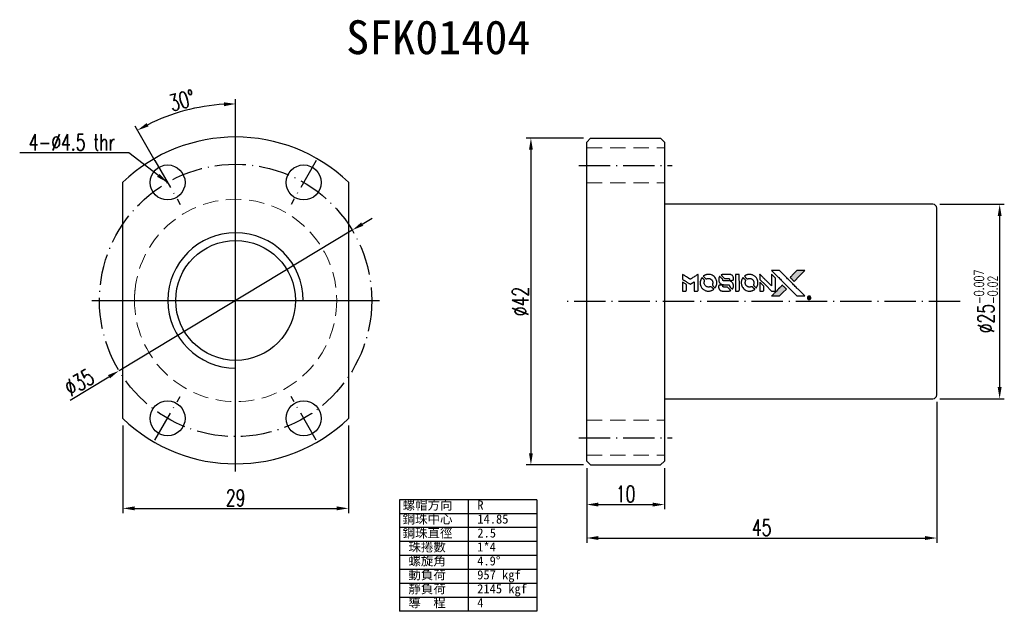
# Model space of a CAD drawing. Header units: millimetres. Extents: x 1687 to 1813, y -937 to -861.
import ezdxf

# ---------------------------------------------------------------- set-up
doc = ezdxf.new("R2010")
doc.units = ezdxf.units.MM
doc.header["$LTSCALE"] = 2
doc.header["$MEASUREMENT"] = 0
doc.header["$PDMODE"] = 2
doc.linetypes.add('CL-5', pattern=[7.1, 5, -1, 0.1, -1])
doc.linetypes.add('DASHED', pattern=[0.75, 0.5, -0.25])
doc.layers.get('0').update_dxf_attribs({"linetype": 'CONTINUOUS'})
doc.layers.get('DEFPOINTS').update_dxf_attribs({"linetype": 'CONTINUOUS'})
doc.layers.add('CL', color=1, linetype='CL-5')
doc.styles.add('DIM-7', font='SIMPLEX.shx', dxfattribs={"width": 0.7, "bigfont": 'chineset.shx'})
doc.styles.add('T', font='kaiu.ttf')
doc.dimstyles.new('CNS', dxfattribs={"dimtxt": 3.5, "dimasz": 2.5, "dimexe": 1, "dimexo": 1.5, "dimgap": 0.09, "dimtad": 0, "dimdsep": 46, "dimtxsty": 'DIM-7', "dimcen": 0.09, "dimclrd": 1, "dimclre": 1, "dimclrt": 4, "dimadec": 0, "dimazin": 0, "dimtfac": 1, "dimtix": 1, "dimtmove": 2, "dimatfit": 3, "dimfxl": 1, "dimtvp": 0.971429, "dimtolj": 1, "dimarcsym": 0})

# ---------------------------------------------------------------- blocks, each defined once
blk = doc.blocks.new('*D0')
at = {"color": 7, "lineweight": -2, "transparency": 16777216}
for p, q in [((1759.28, -876.45), (1751.91, -876.45)), ((1752.51, -877.95), (1752.51, -916.95)), ((1759.28, -918.45), (1751.91, -918.45))]:
    blk.add_line(p, q, dxfattribs=at)
at = {"color": 7, "transparency": 16777216}
for points in [[(1752.26, -877.95), (1752.76, -877.95), (1752.51, -876.45)], [(1752.26, -916.95), (1752.76, -916.95), (1752.51, -918.45)]]:
    blk.add_solid(points, dxfattribs=at)
at = {"layer": 'DEFPOINTS', "color": 0, "transparency": 16777216}
for p in [(1760.18, -876.45), (1752.51, -918.45), (1760.18, -918.45)]:
    blk.add_point(p, dxfattribs=at)
at = {"color": 7, "transparency": 16777216, "insert": (1751.16, -897.45), "char_height": 2.1, "attachment_point": 5, "rotation": 90, "style": 'DIM-7'}
blk.add_mtext('\\A1;%%C42', dxfattribs=at)
blk = doc.blocks.new('*D1')
at = {"color": 7, "lineweight": -2, "transparency": 16777216}
for p, q in [((1804.68, -910.35), (1804.68, -928.44)), ((1759.68, -918.85), (1759.68, -928.44)), ((1761.18, -927.84), (1803.18, -927.84))]:
    blk.add_line(p, q, dxfattribs=at)
at = {"color": 7, "transparency": 16777216}
for points in [[(1761.18, -927.59), (1761.18, -928.09), (1759.68, -927.84)], [(1803.18, -927.59), (1803.18, -928.09), (1804.68, -927.84)]]:
    blk.add_solid(points, dxfattribs=at)
at = {"layer": 'DEFPOINTS', "color": 0, "transparency": 16777216}
for p in [(1804.68, -909.45), (1759.68, -917.95), (1804.68, -927.84)]:
    blk.add_point(p, dxfattribs=at)
at = {"color": 7, "transparency": 16777216, "insert": (1782.18, -926.49), "char_height": 2.1, "attachment_point": 5, "style": 'DIM-7'}
blk.add_mtext('\\A1;45', dxfattribs=at)
blk = doc.blocks.new('*D2')
at = {"color": 7, "lineweight": -2, "transparency": 16777216}
for p, q in [((1759.68, -918.85), (1759.68, -924.14)), ((1769.68, -918.85), (1769.68, -924.14)), ((1761.18, -923.54), (1768.18, -923.54))]:
    blk.add_line(p, q, dxfattribs=at)
at = {"color": 7, "transparency": 16777216}
for points in [[(1761.18, -923.29), (1761.18, -923.79), (1759.68, -923.54)], [(1768.18, -923.29), (1768.18, -923.79), (1769.68, -923.54)]]:
    blk.add_solid(points, dxfattribs=at)
at = {"layer": 'DEFPOINTS', "color": 0, "transparency": 16777216}
for p in [(1759.68, -917.95), (1769.68, -917.95), (1769.68, -923.54)]:
    blk.add_point(p, dxfattribs=at)
at = {"color": 7, "transparency": 16777216, "insert": (1764.68, -922.19), "char_height": 2.1, "attachment_point": 5, "style": 'DIM-7'}
blk.add_mtext('\\A1;10', dxfattribs=at)
blk = doc.blocks.new('*D3')
at = {"color": 7, "lineweight": -2, "transparency": 16777216}
for p, q in [((1730.82, -887.5), (1732.11, -886.73)), ((1729.54, -888.28), (1699.56, -906.34)), ((1693.29, -910.11), (1698.27, -907.11))]:
    blk.add_line(p, q, dxfattribs=at)
at = {"color": 7, "transparency": 16777216}
for points in [[(1730.69, -887.29), (1730.95, -887.72), (1729.54, -888.28)], [(1698.14, -906.9), (1698.4, -907.32), (1699.56, -906.34)]]:
    blk.add_solid(points, dxfattribs=at)
at = {"layer": 'DEFPOINTS', "color": 0, "transparency": 16777216}
for p in [(1729.54, -888.28), (1699.56, -906.34)]:
    blk.add_point(p, dxfattribs=at)
at = {"color": 7, "transparency": 16777216, "insert": (1694.44, -907.84), "char_height": 2.1, "attachment_point": 5, "rotation": 31.0647, "style": 'DIM-7'}
blk.add_mtext('\\A1;∅35', dxfattribs=at)
blk = doc.blocks.new('*D4')
at = {"color": 7, "lineweight": -2, "transparency": 16777216}
for p, q in [((1714.55, -875.41), (1714.55, -871.45)), ((1704.22, -879.42), (1701.62, -874.92))]:
    blk.add_line(p, q, dxfattribs=at)
blk.add_arc((1714.55, -897.31), 25.25, 93.404, 116.596, dxfattribs=at)
at = {"color": 7, "transparency": 16777216}
for points in [[(1713.04, -871.85), (1713.05, -872.35), (1714.55, -872.05)], [(1703.36, -874.95), (1703.12, -874.51), (1701.92, -875.44)]]:
    blk.add_solid(points, dxfattribs=at)
at = {"layer": 'DEFPOINTS', "color": 0, "transparency": 16777216}
for p in [(1710.16, -872.44), (1714.55, -876.31), (1704.67, -880.2), (1707.47, -885.05), (1714.55, -919.31)]:
    blk.add_point(p, dxfattribs=at)
at = {"color": 7, "transparency": 16777216, "insert": (1707.66, -871.61), "char_height": 2.1, "attachment_point": 5, "rotation": 15, "style": 'DIM-7'}
blk.add_mtext('\\A1;30°', dxfattribs=at)
blk = doc.blocks.new('*D5')
at = {"color": 7, "lineweight": -2, "transparency": 16777216}
for p, q in [((1700.05, -913.4), (1700.05, -924.63)), ((1729.05, -913.4), (1729.05, -924.63)), ((1701.55, -924.03), (1727.55, -924.03))]:
    blk.add_line(p, q, dxfattribs=at)
at = {"color": 7, "transparency": 16777216}
for points in [[(1701.55, -923.78), (1701.55, -924.28), (1700.05, -924.03)], [(1727.55, -923.78), (1727.55, -924.28), (1729.05, -924.03)]]:
    blk.add_solid(points, dxfattribs=at)
at = {"layer": 'DEFPOINTS', "color": 0, "transparency": 16777216}
for p in [(1700.05, -912.5), (1729.05, -912.5), (1729.05, -924.03)]:
    blk.add_point(p, dxfattribs=at)
at = {"color": 7, "transparency": 16777216, "insert": (1714.55, -922.68), "char_height": 2.1, "attachment_point": 5, "style": 'DIM-7'}
blk.add_mtext('\\A1;29', dxfattribs=at)
blk = doc.blocks.new('*D7')
at = {"color": 7, "lineweight": -2, "transparency": 16777216}
for p, q in [((1805.08, -884.95), (1813.37, -884.95)), ((1812.77, -886.45), (1812.77, -908.45)), ((1805.08, -909.95), (1813.37, -909.95))]:
    blk.add_line(p, q, dxfattribs=at)
at = {"color": 7, "transparency": 16777216}
for points in [[(1812.52, -886.45), (1813.02, -886.45), (1812.77, -884.95)], [(1812.52, -908.45), (1813.02, -908.45), (1812.77, -909.95)]]:
    blk.add_solid(points, dxfattribs=at)
at = {"layer": 'DEFPOINTS', "color": 0, "transparency": 16777216}
for p in [(1804.18, -884.95), (1804.18, -909.95), (1812.77, -909.95)]:
    blk.add_point(p, dxfattribs=at)
at = {"color": 7, "transparency": 16777216, "insert": (1811, -897.45), "char_height": 2.1, "attachment_point": 5, "rotation": 90, "style": 'DIM-7'}
blk.add_mtext('\\A1;%%C25{\\H1.26;\\S-0.007^ -0.02;}', dxfattribs=at)

msp = doc.modelspace()

# ---------------------------------------------------------------- hatches: boundary and pattern name
at = {"linetype": 'Continuous'}
h = msp.add_hatch(color=0, dxfattribs=at)
h.dxf.hatch_style = 1
h.paths.add_polyline_path([(1787.728, -893.466), (1787.219, -893.466), (1786.711, -893.466), (1786.273, -893.907, 0.000288), (1786.105, -894.076, 0.000479), (1785.964, -894.219, 0.000013), (1785.836, -894.349, 0.197177), (1785.835, -894.351, 0.1112764), (1785.836, -894.352, 0.0015954), (1785.99, -894.508, 0.0005055), (1786.087, -894.605), (1786.339, -894.857), (1787.033, -894.161)])
h.paths.add_polyline_path([(1784.903, -896.291), (1785.348, -895.846), (1785.095, -895.593, 0.000476), (1784.998, -895.497, 0.0015067), (1784.841, -895.341, 0.2256647), (1784.839, -895.341, 0.0011115), (1784.627, -895.553, 0.0003511), (1784.495, -895.685, 0.000108), (1783.939, -896.243, 0.0006916), (1783.657, -896.527, 0.0000771), (1783.463, -896.723, 0.1975269), (1783.46, -896.73, 0.2961744), (1783.462, -896.733, 0.0041949), (1783.711, -896.736, 0.0005293), (1783.959, -896.736), (1784.458, -896.736)])

# ---------------------------------------------------------------- linework, layer by layer
at = {"color": 0, "ltscale": 0.4}
for p, q in [((1714.546, -919.306), (1714.546, -875.306)), ((1696.046, -897.306), (1733.046, -897.306))]:
    msp.add_line(p, q, dxfattribs=at)
at = {"color": 0}
for p, q in [((1760.181, -876.449), (1759.681, -876.949)), ((1759.681, -917.949), (1759.681, -876.949)), ((1760.181, -876.449), (1769.181, -876.449)), ((1769.181, -876.449), (1769.681, -876.949)), ((1769.681, -876.949), (1769.681, -917.949)), ((1700.046, -912.497), (1700.046, -882.116)), ((1729.046, -882.116), (1729.046, -912.497)), ((1804.181, -884.949), (1769.681, -884.949)), ((1804.681, -909.449), (1804.681, -885.449)), ((1769.681, -909.949), (1804.181, -909.949)), ((1759.681, -917.949), (1760.181, -918.449)), ((1760.181, -918.449), (1769.181, -918.449)), ((1769.181, -918.449), (1769.681, -917.949)), ((1753.285, -922.921), (1735.602, -922.921)), ((1735.602, -922.921), (1735.602, -937.257)), ((1744.443, -922.921), (1744.443, -937.257)), ((1753.285, -922.921), (1753.285, -937.257)), ((1753.285, -924.713), (1735.602, -924.713)), ((1753.285, -926.505), (1735.602, -926.505)), ((1753.285, -928.297), (1735.602, -928.297)), ((1753.285, -930.089), (1735.602, -930.089)), ((1753.285, -931.881), (1735.602, -931.881)), ((1753.285, -933.673), (1735.602, -933.673)), ((1753.285, -935.465), (1735.602, -935.465)), ((1753.285, -937.257), (1735.602, -937.257))]:
    msp.add_line(p, q, dxfattribs=at)
at = {"color": 0, "linetype": 'DASHED', "lineweight": 13, "ltscale": 2}
for p, q in [((1759.681, -877.699), (1769.681, -877.699)), ((1759.681, -882.199), (1769.681, -882.199)), ((1759.681, -912.699), (1769.681, -912.699)), ((1759.681, -917.199), (1769.681, -917.199))]:
    msp.add_line(p, q, dxfattribs=at)
at = {"color": 0}
for points in [[(1784.058, -894.077, -0.000056), (1784.362, -894.382, -0.000021), (1784.789, -894.81, -0.000021), (1785.254, -895.275, -0.000025), (1785.689, -895.712), (1786.71, -896.736), (1787.216, -896.735), (1787.722, -896.733), (1787.04, -896.046, 0.000274), (1786.712, -895.717, 0.000123), (1786.28, -895.283, 0.000121), (1785.824, -894.825, 0.000165), (1785.412, -894.413), (1784.467, -893.466), (1783.957, -893.466), (1783.448, -893.466)], [(1786.273, -893.907, 0.000288), (1786.105, -894.076, 0.000479), (1785.964, -894.219, 0.000013), (1785.836, -894.349, 0.197177), (1785.835, -894.351, 0.197497), (1785.836, -894.353, 0.00004), (1785.909, -894.427, 0.000836), (1785.991, -894.508, 0.000505), (1786.087, -894.605), (1786.339, -894.857), (1787.033, -894.161), (1787.728, -893.466), (1787.219, -893.466), (1786.711, -893.466)], [(1771.995, -894.28), (1771.995, -894.604), (1772.084, -894.658, -0.000297), (1772.138, -894.691, -0.000037), (1772.257, -894.764, -0.000043), (1772.398, -894.85, -0.000036), (1772.548, -894.943, 0.000044), (1772.694, -895.033, 0.000063), (1772.825, -895.113, 0.000035), (1772.935, -895.18, 0.0009), (1772.966, -895.199), (1773.009, -895.225), (1773.066, -895.19, 0.001175), (1773.098, -895.17, 0.000208), (1773.16, -895.131, 0.000225), (1773.231, -895.087, 0.000203), (1773.306, -895.04, -0.000711), (1773.377, -894.996, -0.001119), (1773.438, -894.959, -0.000263), (1773.491, -894.926, -0.04589), (1773.497, -894.923, -0.519312), (1773.502, -894.926, -0.001914), (1773.504, -895.013, -0.003124), (1773.505, -895.156, -0.000285), (1773.505, -895.513), (1773.505, -896.106), (1773.712, -896.106, 0.001727), (1773.86, -896.105, 0.025279), (1773.912, -896.102, 0.073886), (1773.943, -896.094, 0.07426), (1773.97, -896.078, 0.03264), (1773.977, -896.071, 0.01784), (1773.984, -896.062, 0.017712), (1773.991, -896.053, 0.026854), (1773.997, -896.044), (1774.008, -896.023), (1774.009, -894.989), (1774.01, -893.955), (1773.999, -893.962, -0.004595), (1773.991, -893.967, -0.00016), (1773.959, -893.987, -0.000298), (1773.922, -894.01, -0.000208), (1773.88, -894.036, 0.000986), (1773.757, -894.113, 0.00025), (1773.557, -894.237, 0.000268), (1773.344, -894.371, 0.000436), (1773.163, -894.485, -0.002932), (1773.104, -894.522, -0.004718), (1773.053, -894.552, -0.001113), (1773.008, -894.579, -0.227179), (1773.003, -894.579, -0.045982), (1772.998, -894.577, -0.000145), (1772.937, -894.54, -0.000825), (1772.869, -894.497, -0.000517), (1772.789, -894.448, 0.000056), (1772.516, -894.278, 0.000289), (1772.365, -894.184, 0.000481), (1772.252, -894.115, 0.000418), (1772.134, -894.042), (1771.995, -893.957)], [(1774.467, -894.402, 0.064158), (1774.334, -894.651, 0.06356), (1774.268, -894.925, 0.064004), (1774.274, -895.206, 0.066747), (1774.351, -895.472, 0.04321), (1774.442, -895.638, 0.044737), (1774.559, -895.785, 0.044901), (1774.7, -895.907, 0.044184), (1774.861, -896.003, 0.026293), (1774.984, -896.055, 0.033344), (1775.102, -896.088, 0.033227), (1775.224, -896.106, 0.025815), (1775.358, -896.109, 0.023119), (1775.486, -896.1, 0.031044), (1775.6, -896.079, 0.031337), (1775.71, -896.045, 0.024258), (1775.826, -895.994, 0.015622), (1775.866, -895.972, 0.008495), (1775.914, -895.943, 0.008415), (1775.96, -895.913, 0.020814), (1775.992, -895.889), (1776.007, -895.877), (1775.853, -895.722, 0.002843), (1775.737, -895.606, 0.033917), (1775.69, -895.565, 0.087906), (1775.654, -895.547, 0.073302), (1775.612, -895.541, 0.022047), (1775.591, -895.542, 0.026465), (1775.572, -895.545, 0.022233), (1775.551, -895.55, 0.009985), (1775.523, -895.558, -0.039011), (1775.424, -895.583, -0.044398), (1775.326, -895.591, -0.045096), (1775.23, -895.581, -0.04265), (1775.135, -895.554, -0.071154), (1775.001, -895.48, -0.068827), (1774.892, -895.372, -0.068713), (1774.816, -895.237, -0.070507), (1774.78, -895.088, -0.028605), (1774.778, -895.024, -0.031418), (1774.783, -894.962, -0.031044), (1774.796, -894.901, -0.02668), (1774.817, -894.838, 0.038913), (1774.828, -894.801, 0.043732), (1774.833, -894.765, 0.047754), (1774.831, -894.731, 0.075756), (1774.823, -894.703, 0.07294), (1774.813, -894.689, 0.003456), (1774.774, -894.647, 0.005023), (1774.723, -894.593, 0.002422), (1774.656, -894.525, 0.000819), (1774.595, -894.464, 0.001349), (1774.544, -894.413, 0.0001), (1774.497, -894.367, 0.205335), (1774.495, -894.366, 0.219821), (1774.494, -894.367, 0.002494), (1774.486, -894.377, 0.007089), (1774.477, -894.388, 0.004494)], [(1775.223, -893.966, 0.024131), (1775.131, -893.981, 0.022344), (1775.038, -894.004, 0.021883), (1774.946, -894.036, 0.020884), (1774.856, -894.076, 0.010669), (1774.805, -894.103, 0.010389), (1774.754, -894.132, 0.010913), (1774.709, -894.161, 0.022227), (1774.675, -894.186), (1774.663, -894.196), (1774.825, -894.356, 0.002452), (1774.889, -894.418, 0.003628), (1774.945, -894.471, 0.001662), (1774.994, -894.516, 0.070159), (1775.005, -894.524, 0.047671), (1775.014, -894.528, 0.018624), (1775.028, -894.531, 0.017921), (1775.043, -894.533, 0.018804), (1775.058, -894.535, 0.018255), (1775.078, -894.535, 0.041312), (1775.093, -894.534, 0.037164), (1775.109, -894.529, 0.012342), (1775.132, -894.521, -0.015101), (1775.186, -894.501, -0.035998), (1775.228, -894.49, -0.033244), (1775.272, -894.485, -0.011249), (1775.338, -894.484, -0.004059), (1775.391, -894.484, -0.019693), (1775.421, -894.486, -0.027943), (1775.446, -894.49, -0.014411), (1775.477, -894.497, -0.033089), (1775.549, -894.522, -0.033887), (1775.617, -894.556, -0.034021), (1775.68, -894.599, -0.033942), (1775.736, -894.65, -0.02816), (1775.787, -894.708, -0.035032), (1775.826, -894.768, -0.035269), (1775.857, -894.833, -0.029196), (1775.88, -894.905, -0.037862), (1775.895, -894.988, -0.043657), (1775.897, -895.068, -0.043064), (1775.884, -895.149, -0.035184), (1775.858, -895.232, 0.033699), (1775.845, -895.271, 0.052815), (1775.84, -895.306, 0.059167), (1775.842, -895.339, 0.058972), (1775.852, -895.37, 0.059208), (1775.867, -895.394, 0.021125), (1775.894, -895.424, 0.008691), (1775.943, -895.474, 0.000851), (1776.064, -895.593, 0.001873), (1776.126, -895.654, 0.013884), (1776.156, -895.682, 0.022355), (1776.175, -895.696, 0.341453), (1776.182, -895.696, 0.073011), (1776.198, -895.679, 0.004587), (1776.235, -895.622, 0.00748), (1776.271, -895.563, 0.016837), (1776.297, -895.517, 0.028606), (1776.346, -895.405, 0.031352), (1776.38, -895.292, 0.031004), (1776.4, -895.174, 0.0268), (1776.407, -895.048, 0.026698), (1776.4, -894.915, 0.03002), (1776.379, -894.789, 0.030357), (1776.343, -894.667, 0.028554), (1776.292, -894.548, 0.062944), (1776.144, -894.328, 0.062206), (1775.946, -894.15, 0.062448), (1775.712, -894.026, 0.064355), (1775.456, -893.966, 0.017377), (1775.405, -893.963, 0.008369), (1775.339, -893.962, 0.008367), (1775.273, -893.963, 0.01757)], [(1776.759, -894.242, 0.023289), (1776.726, -894.293, 0.026845), (1776.7, -894.345, 0.026047), (1776.679, -894.4, 0.019751), (1776.661, -894.463, 0.013249), (1776.654, -894.498, 0.025169), (1776.65, -894.527, 0.016532), (1776.648, -894.563, 0.002937), (1776.648, -894.631, 0.003317), (1776.648, -894.691, 0.011808), (1776.649, -894.73, 0.01777), (1776.652, -894.759, 0.021476), (1776.657, -894.786, 0.04325), (1776.693, -894.9, 0.045753), (1776.747, -895.003, 0.04649), (1776.818, -895.094, 0.047672), (1776.904, -895.169, 0.025315), (1776.941, -895.193, 0.015208), (1776.987, -895.218, 0.01512), (1777.035, -895.24, 0.022488), (1777.079, -895.256, 0.027857), (1777.146, -895.273, 0.034138), (1777.211, -895.282, 0.014286), (1777.309, -895.285, 0.00124), (1777.561, -895.286, -0.00103), (1777.715, -895.286, -0.002552), (1777.828, -895.287, -0.001594), (1777.913, -895.289, -0.047676), (1777.935, -895.291, -0.085307), (1777.972, -895.306, -0.097789), (1778, -895.332, -0.085947), (1778.019, -895.37, -0.051339), (1778.028, -895.42, 0.014634), (1778.03, -895.437, 0.015028), (1778.033, -895.453, 0.014927), (1778.036, -895.468, 0.059415), (1778.04, -895.476, 0.070595), (1778.053, -895.494, 0.00028), (1778.23, -895.674, 0.000111), (1778.412, -895.858, 0.200239), (1778.42, -895.861, 0.268906), (1778.425, -895.858, 0.001866), (1778.45, -895.814, 0.007532), (1778.474, -895.771, 0.017818), (1778.489, -895.738, 0.013256), (1778.504, -895.702, 0.011636), (1778.517, -895.664, 0.011528), (1778.529, -895.625, 0.012303), (1778.538, -895.586, 0.0423), (1778.546, -895.525, 0.013657), (1778.548, -895.434, 0.013857), (1778.545, -895.342, 0.037428), (1778.536, -895.277, 0.014927), (1778.525, -895.234, 0.0122), (1778.512, -895.189, 0.012518), (1778.496, -895.147, 0.023062), (1778.482, -895.113, 0.065961), (1778.4, -894.993, 0.06055), (1778.287, -894.893, 0.059676), (1778.152, -894.823, 0.060497), (1778.005, -894.786, 0.025683), (1777.974, -894.784, 0.001528), (1777.878, -894.782, 0.002124), (1777.758, -894.781, 0.001173), (1777.611, -894.781, -0.000809), (1777.354, -894.78, -0.017164), (1777.278, -894.778, -0.063931), (1777.238, -894.769, -0.108429), (1777.208, -894.752, -0.052941), (1777.192, -894.732, -0.063675), (1777.181, -894.711, -0.050562), (1777.174, -894.684, -0.020337), (1777.17, -894.646, 0.009897), (1777.168, -894.623, 0.016482), (1777.166, -894.603, 0.019019), (1777.163, -894.588, 0.06043), (1777.159, -894.578, 0.076267), (1777.142, -894.555, 0.00054), (1776.974, -894.389, 0.000307), (1776.802, -894.219, 0.142594), (1776.788, -894.212, 0.232419), (1776.784, -894.213, 0.022995), (1776.777, -894.22, 0.024627), (1776.768, -894.23, 0.015407)], [(1777.228, -893.964, 0.018538), (1777.195, -893.969, 0.010695), (1777.157, -893.976, 0.01068), (1777.119, -893.985, 0.017678), (1777.087, -893.994, 0.013849), (1777.05, -894.007, 0.011814), (1777.013, -894.023, 0.004513), (1776.979, -894.039, 0.290035), (1776.975, -894.044, 0.196418), (1776.976, -894.047, 0.000124), (1777.038, -894.11, 0.001477), (1777.107, -894.18, 0.000898), (1777.189, -894.262), (1777.403, -894.476), (1777.67, -894.477, -0.001471), (1777.872, -894.479, -0.028714), (1777.935, -894.483, -0.097073), (1777.969, -894.494, -0.084199), (1777.999, -894.519, -0.042698), (1778.014, -894.538, -0.053912), (1778.023, -894.558, -0.051004), (1778.028, -894.58, -0.032967), (1778.03, -894.607, 0.00807), (1778.03, -894.621, 0.003023), (1778.031, -894.64, 0.002994), (1778.032, -894.661, 0.003629), (1778.033, -894.68), (1778.037, -894.726), (1778.242, -894.726, 0.001618), (1778.339, -894.726, 0.005206), (1778.404, -894.724, 0.00535), (1778.449, -894.723, 0.060675), (1778.467, -894.72, 0.048484), (1778.477, -894.716, 0.02389), (1778.488, -894.709, 0.022812), (1778.5, -894.7, 0.02462), (1778.511, -894.691, 0.061781), (1778.532, -894.665, 0.080179), (1778.543, -894.637, 0.048561), (1778.549, -894.597, 0.010021), (1778.55, -894.526, 0.016602), (1778.547, -894.431, 0.031409), (1778.537, -894.354, 0.036474), (1778.519, -894.288, 0.03439), (1778.491, -894.224, 0.065928), (1778.421, -894.122, 0.069066), (1778.327, -894.044, 0.065697), (1778.212, -893.992, 0.051559), (1778.077, -893.966, 0.020904), (1778.004, -893.963, 0.000451), (1777.651, -893.962, 0.000419), (1777.295, -893.961, 0.022759)], [(1778.796, -895.032), (1778.798, -896.103), (1779.008, -896.103), (1779.218, -896.103), (1779.243, -896.091, 0.071429), (1779.264, -896.076, 0.054799), (1779.282, -896.055, 0.053585), (1779.295, -896.029, 0.060698), (1779.302, -896.003, 0.033975), (1779.305, -895.959, 0.000112), (1779.305, -895.414, 0.000726), (1779.304, -894.881, 0.001084), (1779.302, -894.415), (1779.299, -893.961), (1779.047, -893.961), (1778.795, -893.961)], [(1779.754, -894.404, 0.018008), (1779.723, -894.45, 0.009842), (1779.689, -894.509, 0.009807), (1779.657, -894.57, 0.015716), (1779.633, -894.623, 0.048467), (1779.572, -894.815, 0.045841), (1779.549, -895.018, 0.046006), (1779.562, -895.222, 0.049638), (1779.613, -895.414, 0.064819), (1779.746, -895.664, 0.06695), (1779.936, -895.869, 0.066691), (1780.175, -896.017, 0.063505), (1780.448, -896.099, 0.03135), (1780.518, -896.107, 0.010439), (1780.621, -896.109, 0.010391), (1780.724, -896.107, 0.032408), (1780.793, -896.099, 0.015696), (1780.874, -896.082, 0.018095), (1780.95, -896.061, 0.018551), (1781.022, -896.035, 0.018352), (1781.093, -896.004, 0.015568), (1781.139, -895.98, 0.009832), (1781.192, -895.948, 0.009795), (1781.242, -895.916, 0.023727), (1781.277, -895.89), (1781.291, -895.878), (1781.137, -895.722, 0.001528), (1781.049, -895.634, 0.010022), (1781.005, -895.591, 0.019586), (1780.976, -895.566, 0.061865), (1780.954, -895.553, 0.055054), (1780.921, -895.542, 0.061607), (1780.888, -895.54, 0.048725), (1780.849, -895.545, 0.020221), (1780.798, -895.56, -0.017722), (1780.743, -895.576, -0.02685), (1780.694, -895.586, -0.02759), (1780.646, -895.59, -0.020233), (1780.592, -895.59, -0.04793), (1780.489, -895.574, -0.048386), (1780.391, -895.54, -0.047866), (1780.3, -895.487, -0.044964), (1780.219, -895.417, -0.04333), (1780.152, -895.333, -0.050921), (1780.103, -895.243, -0.051473), (1780.075, -895.146, -0.0459), (1780.065, -895.041, -0.019014), (1780.067, -894.99, -0.024114), (1780.073, -894.944, -0.025081), (1780.083, -894.9, -0.023892), (1780.097, -894.856, 0.008624), (1780.11, -894.821, 0.026486), (1780.117, -894.798, 0.035074), (1780.12, -894.777, 0.02756), (1780.121, -894.755, 0.087163), (1780.114, -894.719, 0.073291), (1780.095, -894.685, 0.028074), (1780.052, -894.637, 0.002594), (1779.941, -894.524), (1779.781, -894.365)], [(1780.505, -893.967, 0.023681), (1780.417, -893.98, 0.022402), (1780.328, -894.002, 0.021929), (1780.239, -894.033, 0.020503), (1780.152, -894.072, 0.013745), (1780.102, -894.098, 0.009767), (1780.048, -894.13, 0.009658), (1779.998, -894.162, 0.027804), (1779.966, -894.186), (1779.953, -894.196), (1780.111, -894.354, 0.002053), (1780.187, -894.429, 0.006738), (1780.238, -894.478, 0.007826), (1780.274, -894.511, 0.063909), (1780.292, -894.523, 0.061532), (1780.321, -894.533, 0.068674), (1780.349, -894.536, 0.052072), (1780.383, -894.53, 0.019648), (1780.43, -894.516, -0.018366), (1780.486, -894.498, -0.0288), (1780.536, -894.487, -0.029061), (1780.587, -894.482, -0.019155), (1780.645, -894.482, -0.053809), (1780.771, -894.501, -0.058833), (1780.886, -894.546, -0.058566), (1780.988, -894.616, -0.052525), (1781.075, -894.711, -0.044733), (1781.124, -894.791, -0.040573), (1781.16, -894.882, -0.041123), (1781.18, -894.975, -0.04951), (1781.183, -895.066, -0.017369), (1781.179, -895.108, -0.024255), (1781.172, -895.145, -0.023787), (1781.162, -895.182, -0.015798), (1781.146, -895.223, 0.010631), (1781.136, -895.249, 0.033653), (1781.131, -895.268, 0.037806), (1781.129, -895.285, 0.016307), (1781.128, -895.308, 0.068179), (1781.134, -895.354, 0.095747), (1781.153, -895.39, 0.033418), (1781.196, -895.439, 0.002133), (1781.331, -895.572, 0.001452), (1781.408, -895.646, 0.012393), (1781.444, -895.679, 0.020479), (1781.465, -895.696, 0.344362), (1781.473, -895.695, 0.074287), (1781.49, -895.677, 0.005454), (1781.527, -895.619, 0.008391), (1781.564, -895.558, 0.017097), (1781.59, -895.509, 0.027375), (1781.634, -895.407, 0.02835), (1781.665, -895.302, 0.027723), (1781.685, -895.193, 0.023913), (1781.694, -895.076, 0.027047), (1781.69, -894.936, 0.031685), (1781.671, -894.804, 0.032425), (1781.636, -894.679, 0.031013), (1781.585, -894.557, 0.037914), (1781.499, -894.413, 0.040153), (1781.394, -894.286, 0.039834), (1781.27, -894.177, 0.036173), (1781.125, -894.085, 0.040752), (1780.984, -894.023, 0.035885), (1780.828, -893.981, 0.035491), (1780.666, -893.962, 0.037615)], [(1781.945, -894.276), (1781.945, -894.601), (1782.699, -895.353), (1783.453, -896.106), (1783.663, -896.105, 0.0008), (1783.798, -896.104, 0.010795), (1783.847, -896.102, 0.030495), (1783.874, -896.099, 0.080372), (1783.893, -896.093, 0.03816), (1783.911, -896.081, 0.041799), (1783.926, -896.067, 0.042486), (1783.939, -896.051, 0.042078), (1783.949, -896.033, 0.099276), (1783.954, -896.008, 0.003302), (1783.956, -895.903, 0.002586), (1783.957, -895.72, 0.000204), (1783.956, -895.233), (1783.955, -894.453), (1783.704, -894.203), (1783.453, -893.953), (1783.45, -894.703), (1783.448, -895.452), (1782.71, -894.711, 0.000253), (1782.426, -894.426, 0.000412), (1782.185, -894.185, 0.000041), (1781.969, -893.969, 0.041338), (1781.959, -893.96), (1781.945, -893.95)], [(1771.995, -895.536), (1771.995, -896.106), (1772.203, -896.106, 0.000842), (1772.335, -896.106, 0.010591), (1772.385, -896.104, 0.028995), (1772.413, -896.102, 0.069543), (1772.433, -896.095, 0.051063), (1772.451, -896.084, 0.039932), (1772.468, -896.069, 0.039414), (1772.483, -896.051, 0.045845), (1772.494, -896.031, 0.094811), (1772.499, -896.011, 0.007124), (1772.501, -895.956, 0.004713), (1772.502, -895.86, 0.000534), (1772.502, -895.644), (1772.502, -895.274), (1772.45, -895.242, 0.000828), (1772.298, -895.148, 0.000879), (1772.148, -895.056, 0.000048), (1772.002, -894.967, 0.137596), (1771.997, -894.966, 0.413028), (1771.996, -894.967, 0.000016), (1771.996, -895.133, 0.000623), (1771.995, -895.317, 0.000374)], [(1776.73, -895.351, 0.065483), (1776.706, -895.363, 0.053271), (1776.683, -895.382, 0.052018), (1776.665, -895.406, 0.0556), (1776.652, -895.432, 0.036839), (1776.647, -895.45, 0.026922), (1776.644, -895.469, 0.016905), (1776.643, -895.497, 0.004317), (1776.643, -895.541, 0.016369), (1776.646, -895.633, 0.029936), (1776.656, -895.708, 0.03418), (1776.674, -895.774, 0.031327), (1776.7, -895.839, 0.046935), (1776.748, -895.919, 0.054053), (1776.809, -895.984, 0.053701), (1776.882, -896.035, 0.045364), (1776.968, -896.072, 0.032479), (1777.045, -896.092, 0.03386), (1777.123, -896.102, 0.013578), (1777.245, -896.105, 0.001155), (1777.558, -896.105, 0.000413), (1777.827, -896.103, 0.005008), (1777.93, -896.101, 0.013199), (1777.989, -896.098, 0.033956), (1778.031, -896.092, 0.013909), (1778.074, -896.081, 0.010864), (1778.121, -896.068, 0.010938), (1778.163, -896.053, 0.028702), (1778.192, -896.04), (1778.215, -896.028), (1777.999, -895.809), (1777.783, -895.59), (1777.53, -895.591, -0.001504), (1777.422, -895.59, -0.00328), (1777.339, -895.589, -0.001901), (1777.275, -895.588, -0.061333), (1777.259, -895.586, -0.063621), (1777.237, -895.576, -0.048633), (1777.216, -895.561, -0.046769), (1777.197, -895.542, -0.047961), (1777.183, -895.519, -0.02678), (1777.174, -895.5, -0.050957), (1777.17, -895.483, -0.029398), (1777.168, -895.462, -0.00401), (1777.166, -895.415), (1777.164, -895.341), (1776.961, -895.341, 0.001061), (1776.839, -895.341, 0.009147), (1776.785, -895.343, 0.020721), (1776.753, -895.345, 0.051619)], [(1781.945, -895.539), (1781.945, -896.106), (1782.157, -896.105), (1782.369, -896.103), (1782.393, -896.088, 0.03146), (1782.404, -896.08, 0.026444), (1782.415, -896.071, 0.026444), (1782.425, -896.06, 0.031457), (1782.433, -896.049), (1782.448, -896.024), (1782.449, -895.743), (1782.451, -895.462), (1782.202, -895.216, 0.000745), (1782.106, -895.122, 0.001228), (1782.025, -895.043, 0.000087), (1781.952, -894.972, 0.195134), (1781.949, -894.971, 0.412117), (1781.948, -894.973, 0.000048), (1781.946, -895.138, 0.00109), (1781.946, -895.321, 0.000653)], [(1784.495, -895.685, 0.000108), (1783.939, -896.243, 0.000692), (1783.657, -896.527, 0.000077), (1783.463, -896.723, 0.197527), (1783.46, -896.73, 0.410182), (1783.464, -896.733, 0.000493), (1783.567, -896.735, 0.002424), (1783.711, -896.736, 0.000529), (1783.959, -896.736), (1784.458, -896.736), (1784.903, -896.291), (1785.348, -895.846), (1785.095, -895.593, 0.000476), (1784.998, -895.497, 0.000789), (1784.916, -895.415, 0.000035), (1784.842, -895.342, 0.19758), (1784.84, -895.341, 0.198396), (1784.838, -895.342, 0.000019), (1784.738, -895.442, 0.000582), (1784.627, -895.553, 0.000351)], [(1788.212, -896.754, 0.082374), (1788.146, -896.783, 0.083404), (1788.094, -896.832, 0.082663), (1788.061, -896.896, 0.07897), (1788.05, -896.968, 0.084941), (1788.063, -897.049, 0.08953), (1788.103, -897.119, 0.090743), (1788.164, -897.17, 0.090193), (1788.239, -897.196, 0.10067), (1788.325, -897.192, 0.099454), (1788.402, -897.155, 0.097736), (1788.46, -897.09, 0.09365), (1788.491, -897.008, 0.07584), (1788.492, -896.944, 0.068415), (1788.474, -896.88, 0.068328), (1788.439, -896.824, 0.075277), (1788.392, -896.781, 0.059367), (1788.352, -896.761, 0.048986), (1788.305, -896.749, 0.048519), (1788.257, -896.747, 0.055347)], [(1788.18, -896.973), (1788.18, -897.101), (1788.195, -897.101), (1788.21, -897.101), (1788.211, -897.047), (1788.213, -896.993), (1788.244, -896.992), (1788.275, -896.99), (1788.297, -897.024, -0.003356), (1788.306, -897.039, -0.002757), (1788.316, -897.055, -0.002784), (1788.324, -897.069, -0.007382), (1788.33, -897.08, 0.019487), (1788.338, -897.092, 0.098302), (1788.343, -897.098, 0.116932), (1788.35, -897.1, 0.032798), (1788.362, -897.101), (1788.381, -897.101), (1788.367, -897.077, 0.005748), (1788.361, -897.066, 0.002522), (1788.351, -897.051, 0.002495), (1788.341, -897.035, 0.00334), (1788.332, -897.021), (1788.311, -896.988), (1788.328, -896.979, 0.066516), (1788.345, -896.968, 0.085926), (1788.357, -896.953, 0.082934), (1788.363, -896.934, 0.05747), (1788.364, -896.912, 0.023576), (1788.362, -896.899, 0.043538), (1788.36, -896.889, 0.050891), (1788.356, -896.88, 0.049897), (1788.35, -896.873, 0.067884), (1788.333, -896.859, 0.077412), (1788.314, -896.851, 0.049266), (1788.287, -896.847, 0.012208), (1788.243, -896.846), (1788.18, -896.846)], [(1788.317, -896.886, -0.120545), (1788.327, -896.898, -0.09136), (1788.331, -896.915, -0.087576), (1788.329, -896.932, -0.098026), (1788.321, -896.947, -0.079907), (1788.313, -896.953, -0.087697), (1788.305, -896.957, -0.041371), (1788.291, -896.959, -0.005557), (1788.261, -896.96), (1788.21, -896.962), (1788.21, -896.919), (1788.21, -896.876), (1788.257, -896.876, -0.007471), (1788.283, -896.876, -0.035301), (1788.298, -896.878, -0.060486), (1788.308, -896.881, -0.063546)]]:
    msp.add_lwpolyline(points, format="xyb", close=True, dxfattribs=at)
for centre, radius in [((1705.796, -882.151), 2.25), ((1723.296, -882.151), 2.25), ((1714.546, -897.306), 7.7), ((1705.796, -912.462), 2.25), ((1723.296, -912.462), 2.25)]:
    msp.add_circle(centre, radius, dxfattribs=at)
at = {"color": 0, "linetype": 'DASHED', "lineweight": 13, "ltscale": 2}
msp.add_circle((1714.546, -897.306), 13, dxfattribs=at)
at = {"color": 0}
for centre, radius, start, end in [((1714.546, -897.306), 21, 46.33218, 133.66782), ((1804.181, -885.449), 0.5, 0, 90), ((1714.546, -897.306), 8.7, 0, 270), ((1804.181, -909.449), 0.5, 270, 0), ((1714.546, -897.306), 21, 226.33218, 313.66782)]:
    msp.add_arc(centre, radius, start, end, dxfattribs=at)
at = {"color": 0, "linetype": 'DASHED', "lineweight": 13}
for points, knots in [([(1701.58, -896.374), (1701.583, -896.329), (1701.586, -896.287), (1701.592, -896.212), (1701.595, -896.179), (1701.599, -896.132), (1701.601, -896.116), (1701.604, -896.087), (1701.605, -896.073), (1701.611, -896.005), (1701.616, -895.959), (1701.621, -895.912), (1701.622, -895.903), (1701.624, -895.886), (1701.625, -895.878), (1701.627, -895.857), (1701.629, -895.845), (1701.632, -895.816), (1701.633, -895.806), (1701.633, -895.806), (1701.633, -895.806), (1701.633, -895.806)], [0, 0, 0, 0, 0.1271796, 0.1271796, 0.2361595, 0.2361595, 0.2906495, 0.2906495, 0.3451395, 0.3451395, 0.5630994, 0.5630994, 0.6175894, 0.6175894, 0.6720793, 0.6720793, 0.7810593, 0.7810593, 0.9990192, 0.9990192, 1, 1, 1, 1]), ([(1701.546, -897.317), (1701.546, -897.313), (1701.546, -897.31), (1701.546, -897.209), (1701.547, -897.111), (1701.55, -896.99), (1701.551, -896.966), (1701.552, -896.918), (1701.553, -896.894), (1701.555, -896.824), (1701.559, -896.732), (1701.563, -896.643), (1701.567, -896.578), (1701.568, -896.557), (1701.57, -896.515), (1701.572, -896.494), (1701.575, -896.445), (1701.577, -896.418), (1701.578, -896.391)], [0, 0, 0, 0, 0.0103596, 0.0103596, 0.306349, 0.306349, 0.3803463, 0.3803463, 0.4543436, 0.4543436, 0.6023383, 0.750333, 0.750333, 0.8243303, 0.8243303, 0.8983277, 0.8983277, 1, 1, 1, 1])]:
    msp.add_open_spline(points, degree=3, knots=knots, dxfattribs=at)
at = {"layer": 'CL', "color": 0, "ltscale": 0.4}
for p, q in [((1704.171, -879.336), (1707.421, -884.965)), ((1724.921, -879.336), (1721.671, -884.965)), ((1758.681, -879.949), (1770.681, -879.949)), ((1807.681, -897.449), (1756.681, -897.449)), ((1704.171, -915.276), (1707.421, -909.647)), ((1724.921, -915.276), (1721.671, -909.647)), ((1758.681, -914.949), (1770.681, -914.949))]:
    msp.add_line(p, q, dxfattribs=at)
msp.add_circle((1714.546, -897.306), 17.5, dxfattribs=at)

# ---------------------------------------------------------------- texts
at = {"color": 0, "style": 'T'}
for s, height, p in [('SFK01404', 4.3546, (1728.756, -865.664)), ('螺帽方向', 1.1751, (1736.017, -924.193)), ('R', 1.175, (1745.624, -924.193)), ('鋼珠中心', 1.1751, (1736.017, -925.985)), ('14.85', 1.1751, (1745.624, -925.985)), ('鋼珠直徑', 1.1751, (1736.017, -927.777)), ('2.5', 1.1751, (1745.624, -927.777)), ('珠捲數', 1.1751, (1736.763, -929.569)), ('1*4', 1.1751, (1745.605, -929.569)), ('螺旋角', 1.1751, (1736.763, -931.361)), ('4.9%%D', 1.1751, (1745.605, -931.361)), ('動負荷', 1.1751, (1736.763, -933.153)), ('957 kgf', 1.1751, (1745.605, -933.153)), ('靜負荷', 1.1751, (1736.763, -934.945)), ('2145 kgf', 1.1751, (1745.605, -934.945)), ('導  程', 1.1751, (1736.763, -936.737)), ('4', 1.175, (1745.605, -936.737))]:
    msp.add_text(s, height=height, dxfattribs=at).set_placement(p)
at = {"color": 0, "insert": (1699.039, -878.034), "char_height": 2.1, "attachment_point": 9, "style": 'DIM-7'}
msp.add_mtext('\\A1;4-%%C4.5 thr', dxfattribs=at)

# ---------------------------------------------------------------- dimensions: what is measured, and where the dimension line sits
at = {"color": 0}
dim = msp.add_angular_dim_2l(base=(1710.161, -872.438), line1=((1714.546, -876.306), (1714.546, -919.306)), line2=((1704.671, -880.202), (1707.471, -885.052)), dimstyle='CNS', override={"dimscale": 0.6, "dimgap": 0.5, "dimtad": 1, "dimclrd": 7, "dimclre": 7, "dimclrt": 7, "dimtm": 1e-09, "dimtfac": 0.6, "dimtmove": 1}, dxfattribs=at)
dim.commit()
dim.dimension.update_dxf_attribs({"geometry": '*D4', "text_midpoint": (1707.661, -871.611)})
for base, p1, p2, override, picture, middle in [((1752.511, -918.449), (1760.181, -876.449), (1760.181, -918.449), {"dimscale": 0.6, "dimgap": 0.5, "dimtad": 1, "dimclrd": 7, "dimclre": 7, "dimclrt": 7, "dimtm": 1e-09, "dimtfac": 0.6, "dimtmove": 1}, '*D0', (1751.161, -897.449)), ((1812.768, -909.949), (1804.181, -884.949), (1804.181, -909.949), {"dimscale": 0.6, "dimgap": 0.5, "dimtad": 1, "dimclrd": 7, "dimclre": 7, "dimclrt": 7, "dimtol": 1, "dimlim": 0, "dimtp": -0.007, "dimtm": 0.02, "dimtfac": 0.6, "dimtdec": 3, "dimtmove": 1}, '*D7', (1810.998, -897.449))]:
    dim = msp.add_linear_dim(base=base, p1=p1, p2=p2, angle=90, text='%%C<>', dimstyle='CNS', override=override, dxfattribs=at)
    dim.commit()
    dim.dimension.update_dxf_attribs({"geometry": picture, "text_midpoint": middle})
dim = msp.add_diameter_dim_2p(p1=(1729.536, -888.276), p2=(1699.556, -906.336), dimstyle='CNS', override={"dimscale": 0.6, "dimgap": 0.5, "dimtad": 1, "dimclrd": 7, "dimclre": 4, "dimclrt": 7, "dimtm": 1e-09, "dimtfac": 0.6, "dimtmove": 1}, dxfattribs=at)
dim.commit()
dim.dimension.update_dxf_attribs({"geometry": '*D3', "text_midpoint": (1694.444, -907.84)})
for base, p1, p2, picture, middle in [((1804.681, -927.842), (1759.681, -917.949), (1804.681, -909.449), '*D1', (1782.181, -926.492)), ((1729.046, -924.032), (1700.046, -912.497), (1729.046, -912.497), '*D5', (1714.546, -922.682)), ((1769.681, -923.537), (1759.681, -917.949), (1769.681, -917.949), '*D2', (1764.681, -922.187))]:
    dim = msp.add_linear_dim(base=base, p1=p1, p2=p2, dimstyle='CNS', override={"dimscale": 0.6, "dimgap": 0.5, "dimtad": 1, "dimclrd": 7, "dimclre": 7, "dimclrt": 7, "dimtm": 1e-09, "dimtfac": 0.6, "dimtmove": 1}, dxfattribs=at)
    dim.commit()
    dim.dimension.update_dxf_attribs({"geometry": picture, "text_midpoint": middle})

# ---------------------------------------------------------------- leaders
at = {"color": 0, "annotation_type": 0, "has_hookline": 1, "hookline_direction": 1, "text_width": 12.25}
msp.add_leader([(1705.796, -882.151), (1700.839, -878.334), (1699.339, -878.334)], dimstyle='CNS', override={"dimscale": 0.6, "dimgap": 0.5, "dimtad": 1, "dimclrd": 7, "dimclre": 7, "dimclrt": 7, "dimtm": 1e-09, "dimtfac": 0.6, "dimtmove": 1}, dxfattribs=at)

doc.saveas('drawing.dxf')
